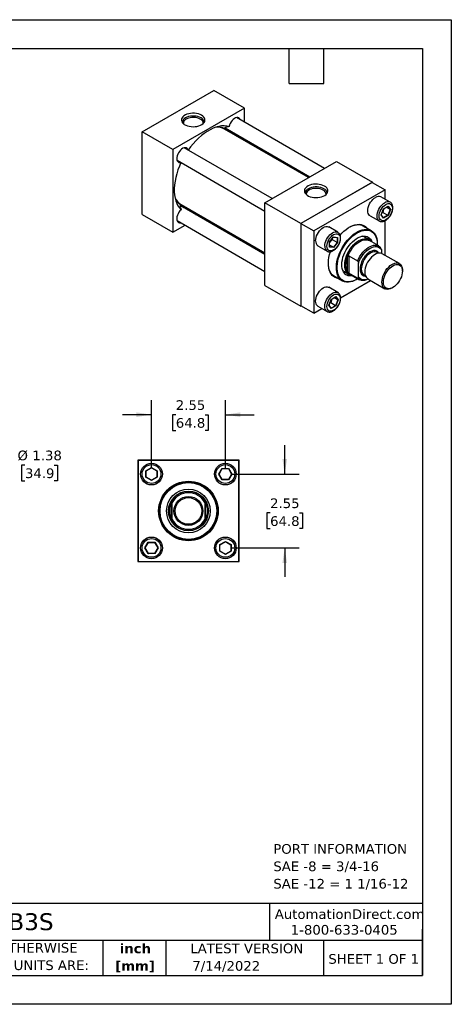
# Model space of a CAD drawing. Header units: inches. Extents: x 0 to 44, y 0 to 34.
# Tile 3 of 3: x 29.1 to 44, y 0 to 34. Entities that reach past the tile are written whole.
import ezdxf

# ---------------------------------------------------------------- set-up
doc = ezdxf.new("R2010")
doc.units = ezdxf.units.IN
doc.header["$LTSCALE"] = 4
doc.header["$MEASUREMENT"] = 0
doc.linetypes.add('SLD-Solid', pattern=[0])
doc.layers.add('DIMENSIONS', color=140, linetype='SLD-Solid', lineweight=25)
doc.layers.add('TEXT', color=140, linetype='SLD-Solid', lineweight=25)
doc.styles.add('SLDTEXTSTYLE0', font='VERDANA.TTF')
doc.styles.add('SLDTEXTSTYLE1', font='VERDANAB.TTF')
doc.dimstyles.new('SLDDIMSTYLE1', dxfattribs={"dimtxt": 0.339844, "dimasz": 0.52, "dimexe": 0, "dimexo": 0.0625, "dimgap": 0.084961, "dimtad": 0, "dimtih": 1, "dimtoh": 1, "dimrnd": 1e-09, "dimzin": 12, "dimdsep": 46, "dimtxsty": 'SLDTEXTSTYLE0', "dimsah": 1, "dimcen": 0.09, "dimadec": 0, "dimazin": 3, "dimtfac": 1, "dimtofl": 0, "dimtmove": 0, "dimatfit": 3, "dimfxl": 0, "dimfrac": 2, "dimtolj": 1, "dimtzin": 12, "dimarcsym": 0})
doc.dimstyles.new('SLDDIMSTYLE2', dxfattribs={"dimtxt": 0.339844, "dimasz": 0.52, "dimexe": 0, "dimexo": 0.0625, "dimgap": 0.084961, "dimtad": 0, "dimtih": 1, "dimtoh": 1, "dimrnd": 1e-09, "dimzin": 12, "dimdsep": 46, "dimtxsty": 'SLDTEXTSTYLE0', "dimsah": 1, "dimcen": 0.09, "dimadec": 0, "dimazin": 3, "dimtfac": 1, "dimtmove": 0, "dimatfit": 0, "dimfxl": 0, "dimfrac": 2, "dimtolj": 1, "dimtzin": 12, "dimarcsym": 0})

# ---------------------------------------------------------------- blocks, each defined once
blk = doc.blocks.new('SW_NOTE_0')
at = {"layer": 'TEXT', "color": 0, "char_height": 0.33333, "attachment_point": 1, "style": 'SLDTEXTSTYLE0'}
for s, insert in [('PORT INFORMATION', (0, 0.423)), ('SAE -8 = 3/4-16', (0, -0.179)), ('SAE -12 = 1 1/16-12', (0, -0.78))]:
    blk.add_mtext(s, dxfattribs=dict(at, insert=insert))
blk = doc.blocks.new('SW_NOTE_0_1')
at = {"layer": 'TEXT', "color": 0, "char_height": 0.3333, "attachment_point": 2, "style": 'SLDTEXTSTYLE1'}
for s, insert in [('inch', (0.5, 0.423)), ('[mm]', (0.489, -0.179))]:
    blk.add_mtext(s, dxfattribs=dict(at, insert=insert))
blk = doc.blocks.new('SW_NOTE_0_2')
at = {"layer": 'TEXT', "color": 0, "char_height": 0.33333, "attachment_point": 1, "style": 'SLDTEXTSTYLE0'}
for s, insert in [('UNLESS OTHERWISE ', (0, 0.423)), ('SPECIFIED UNITS ARE:', (0, -0.179))]:
    blk.add_mtext(s, dxfattribs=dict(at, insert=insert))
blk = doc.blocks.new('_D_4')
at = {"layer": 'DIMENSIONS'}
for p, q in [((28.793, 18.622), (27.793, 18.622)), ((27.793, 18.622), (27.793, 17.723)), ((29.278, 18.622), (29.164, 18.622)), ((29.164, 18.622), (29.164, 18.082)), ((30.288, 18.622), (30.402, 18.622)), ((30.402, 18.622), (30.402, 18.082)), ((29.164, 18.082), (29.278, 18.082)), ((30.402, 18.082), (30.288, 18.082)), ((22.837, 17.723), (24.186, 17.723)), ((24.426, 17.723), (25.761, 17.723)), ((26.001, 17.723), (28.293, 17.723)), ((27.793, 17.723), (27.793, 16.348)), ((22.837, 16.348), (25.761, 16.348)), ((26.001, 16.348), (28.293, 16.348))]:
    blk.add_line(p, q, dxfattribs=at)
for points in [[(27.793, 17.723), (27.713, 17.203), (27.873, 17.203)], [(27.793, 16.348), (27.873, 16.868), (27.713, 16.868)]]:
    blk.add_solid(points, dxfattribs=at)
at = {"layer": 'DIMENSIONS', "char_height": 0.3333, "attachment_point": 1, "style": 'SLDTEXTSTYLE0'}
for s, insert in [('%%c', (29.021, 19.121)), ('1.38', (29.534, 19.121)), ('34.9', (29.278, 18.505))]:
    blk.add_mtext(s, dxfattribs=dict(at, insert=insert))
blk = doc.blocks.new('_D_6')
at = {"layer": 'DIMENSIONS'}
for p, q in [((33.648, 18.511), (33.648, 20.861)), ((36.198, 18.511), (36.198, 20.861)), ((33.648, 20.361), (32.648, 20.361)), ((34.486, 20.361), (34.372, 20.361)), ((34.372, 20.361), (34.372, 19.82)), ((35.496, 20.361), (35.61, 20.361)), ((35.61, 20.361), (35.61, 19.82)), ((36.198, 20.361), (37.198, 20.361)), ((34.372, 19.82), (34.486, 19.82)), ((35.61, 19.82), (35.496, 19.82))]:
    blk.add_line(p, q, dxfattribs=at)
for points in [[(33.648, 20.361), (33.128, 20.441), (33.128, 20.281)], [(36.198, 20.361), (36.718, 20.281), (36.718, 20.441)]]:
    blk.add_solid(points, dxfattribs=at)
at = {"layer": 'DIMENSIONS', "char_height": 0.3333, "attachment_point": 1, "style": 'SLDTEXTSTYLE0'}
for s, insert in [('2.55', (34.486, 20.86)), ('64.8', (34.486, 20.244))]:
    blk.add_mtext(s, dxfattribs=dict(at, insert=insert))
blk = doc.blocks.new('_D_7')
at = {"layer": 'DIMENSIONS'}
for p, q in [((38.248, 18.311), (38.248, 19.311)), ((36.398, 18.311), (38.748, 18.311)), ((37.743, 16.97), (37.629, 16.97)), ((37.629, 16.97), (37.629, 16.429)), ((38.753, 16.97), (38.867, 16.97)), ((38.867, 16.97), (38.867, 16.429)), ((37.629, 16.429), (37.743, 16.429)), ((38.867, 16.429), (38.753, 16.429)), ((36.398, 15.761), (38.748, 15.761)), ((38.248, 15.761), (38.248, 14.761))]:
    blk.add_line(p, q, dxfattribs=at)
for points in [[(38.248, 18.311), (38.328, 18.831), (38.168, 18.831)], [(38.248, 15.761), (38.168, 15.241), (38.328, 15.241)]]:
    blk.add_solid(points, dxfattribs=at)
at = {"layer": 'DIMENSIONS', "char_height": 0.3333, "attachment_point": 1, "style": 'SLDTEXTSTYLE0'}
for s, insert in [('2.55', (37.743, 17.469)), ('64.8', (37.743, 16.853))]:
    blk.add_mtext(s, dxfattribs=dict(at, insert=insert))

msp = doc.modelspace()

# ---------------------------------------------------------------- linework, layer by layer
at = {"color": 7, "linetype": 'SLD-Solid'}
for p, q in [((0, 34), (44, 34)), ((44, 34), (44, 0)), ((44, 0), (0, 0))]:
    msp.add_line(p, q, dxfattribs=at)
for p, q in [((33.322, 30.13), (35.797, 31.559)), ((36.858, 30.946), (35.797, 31.559)), ((36.858, 30.946), (34.383, 29.518)), ((36.858, 30.459), (36.858, 30.946)), ((39.618, 28.866), (36.583, 30.618)), ((36.186, 30.27), (39.118, 28.577)), ((33.322, 27.272), (33.322, 30.13)), ((34.383, 29.518), (33.322, 30.13)), ((39.065, 28.547), (36.172, 30.217)), ((36.858, 29.821), (36.858, 29.882)), ((34.383, 29.518), (34.383, 26.66)), ((37.815, 27.825), (34.779, 29.577)), ((34.529, 29.144), (37.565, 27.392)), ((37.565, 27.681), (40.04, 29.109)), ((40.04, 29.109), (41.277, 28.395)), ((41.277, 28.395), (38.803, 26.966)), ((41.27, 28.383), (38.81, 26.962)), ((41.27, 28.383), (41.712, 28.128)), ((41.277, 28.379), (41.277, 28.395)), ((41.712, 28.128), (39.252, 26.707)), ((41.889, 27.699), (41.571, 27.883)), ((41.712, 27.801), (41.712, 28.128)), ((37.565, 25.887), (34.633, 27.58)), ((34.672, 27.619), (37.565, 25.948)), ((37.565, 24.823), (37.565, 27.681)), ((38.803, 26.966), (37.565, 27.681)), ((41.657, 27.468), (41.817, 27.56)), ((41.658, 27.465), (41.813, 27.555)), ((41.809, 27.553), (41.885, 27.446)), ((41.817, 27.56), (41.897, 27.446)), ((41.884, 27.702), (41.889, 27.699)), ((33.322, 27.272), (34.383, 26.66)), ((35.305, 27.192), (35.358, 27.223)), ((41.196, 27.233), (41.514, 27.05)), ((41.577, 27.262), (41.657, 27.468)), ((41.657, 27.148), (41.577, 27.262)), ((41.58, 27.265), (41.658, 27.465)), ((41.657, 27.158), (41.581, 27.266)), ((41.64, 27.345), (41.606, 27.33)), ((41.64, 27.345), (41.808, 27.248)), ((41.808, 27.248), (41.655, 27.16)), ((41.817, 27.241), (41.657, 27.148)), ((41.885, 27.446), (41.754, 27.521)), ((41.885, 27.446), (41.808, 27.248)), ((41.897, 27.446), (41.817, 27.241)), ((34.383, 26.66), (34.805, 26.903)), ((34.529, 27.062), (37.565, 25.31)), ((38.803, 26.966), (38.803, 24.108)), ((38.81, 26.962), (38.81, 24.121)), ((38.81, 26.962), (39.252, 26.707)), ((41.238, 26.714), (40.904, 26.907)), ((41.52, 27.047), (41.514, 27.05)), ((41.712, 25.864), (41.712, 27.058)), ((39.252, 26.707), (39.252, 23.866)), ((40.086, 26.658), (39.768, 26.842)), ((41.149, 26.406), (40.94, 26.526)), ((39.393, 26.192), (39.711, 26.009)), ((39.796, 26.326), (39.934, 26.497)), ((39.796, 26.141), (39.796, 26.326)), ((39.798, 26.326), (39.933, 26.494)), ((39.798, 26.147), (39.798, 26.326)), ((39.928, 26.14), (39.798, 26.215)), ((39.889, 26.439), (39.893, 26.401)), ((40.061, 26.304), (39.893, 26.401)), ((40.061, 26.304), (39.928, 26.14)), ((39.932, 26.492), (40.063, 26.481)), ((39.934, 26.497), (40.072, 26.485)), ((40.072, 26.301), (39.934, 26.129)), ((40.061, 26.481), (40.061, 26.304)), ((40.072, 26.485), (40.072, 26.301)), ((41.497, 26.186), (41.172, 26.374)), ((41.445, 26.24), (41.445, 26.257)), ((39.934, 26.129), (39.796, 26.141)), ((39.928, 26.14), (39.798, 26.151)), ((40.46, 25.849), (40.764, 25.674)), ((40.46, 25.849), (40.46, 25.25)), ((41.485, 25.939), (41.437, 25.966)), ((41.587, 26.053), (41.587, 25.932)), ((42.207, 25.578), (41.616, 25.919)), ((40.416, 25.294), (40.416, 25.806)), ((40.792, 25.123), (40.792, 25.594)), ((39.905, 25.176), (40.238, 24.983)), ((40.252, 25.335), (40.461, 25.215)), ((40.764, 25.075), (40.46, 25.25)), ((40.5, 25.211), (40.826, 25.023)), ((40.986, 25.184), (41.033, 25.157)), ((40.986, 25.184), (40.989, 25.183)), ((42.311, 25.317), (42.311, 25.349)), ((37.565, 24.823), (38.803, 24.108)), ((40.178, 24.4), (41.213, 24.998)), ((40.738, 25.033), (40.752, 25.041)), ((41.116, 25.053), (41.707, 24.712)), ((40.086, 24.576), (39.768, 24.76)), ((40.081, 24.579), (40.086, 24.576)), ((41.957, 24.737), (41.985, 24.753)), ((39.774, 24.139), (39.854, 24.344)), ((39.777, 24.142), (39.855, 24.342)), ((39.853, 24.035), (39.778, 24.143)), ((39.837, 24.222), (39.803, 24.207)), ((40.005, 24.125), (39.837, 24.222)), ((39.854, 24.344), (40.014, 24.437)), ((39.855, 24.342), (40.01, 24.432)), ((40.081, 24.323), (39.951, 24.398)), ((40.081, 24.323), (40.005, 24.125)), ((40.006, 24.43), (40.081, 24.323)), ((40.014, 24.437), (40.094, 24.323)), ((40.094, 24.323), (40.014, 24.117)), ((38.803, 24.108), (38.817, 24.117)), ((39.252, 23.866), (38.81, 24.121)), ((39.252, 23.866), (39.534, 24.029)), ((39.393, 24.11), (39.711, 23.927)), ((39.716, 23.924), (39.711, 23.927)), ((39.854, 24.025), (39.774, 24.139)), ((40.005, 24.125), (39.852, 24.037)), ((40.014, 24.117), (39.854, 24.025)), ((33.173, 18.786), (33.173, 15.286)), ((36.673, 18.786), (33.173, 18.786)), ((33.183, 18.776), (33.183, 15.296)), ((36.663, 18.776), (33.183, 18.776)), ((36.663, 15.296), (36.663, 18.776)), ((36.673, 15.286), (36.673, 18.786)), ((33.452, 18.424), (33.648, 18.537)), ((33.452, 18.198), (33.452, 18.424)), ((33.452, 18.424), (33.46, 18.419)), ((33.46, 18.419), (33.648, 18.527)), ((33.46, 18.202), (33.46, 18.419)), ((33.648, 18.537), (33.843, 18.424)), ((33.648, 18.537), (33.648, 18.527)), ((33.648, 18.527), (33.835, 18.419)), ((33.835, 18.419), (33.843, 18.424)), ((33.835, 18.419), (33.835, 18.202)), ((33.843, 18.424), (33.843, 18.198)), ((35.972, 18.311), (36.085, 18.506)), ((35.981, 18.311), (36.09, 18.498)), ((36.085, 18.506), (36.311, 18.506)), ((36.085, 18.506), (36.09, 18.498)), ((36.09, 18.498), (36.306, 18.498)), ((36.311, 18.506), (36.306, 18.498)), ((36.306, 18.498), (36.415, 18.311)), ((36.311, 18.506), (36.424, 18.311)), ((33.452, 18.198), (33.46, 18.202)), ((33.648, 18.085), (33.452, 18.198)), ((33.648, 18.094), (33.46, 18.202)), ((33.835, 18.202), (33.648, 18.094)), ((33.843, 18.198), (33.648, 18.085)), ((33.648, 18.085), (33.648, 18.094)), ((33.843, 18.198), (33.835, 18.202)), ((36.085, 18.115), (35.972, 18.311)), ((35.972, 18.311), (35.981, 18.311)), ((36.09, 18.123), (35.981, 18.311)), ((36.085, 18.115), (36.09, 18.123)), ((36.311, 18.115), (36.085, 18.115)), ((36.306, 18.123), (36.09, 18.123)), ((36.415, 18.311), (36.306, 18.123)), ((36.306, 18.123), (36.311, 18.115)), ((36.424, 18.311), (36.311, 18.115)), ((36.424, 18.311), (36.415, 18.311)), ((34.329, 16.722), (34.329, 17.349)), ((35.517, 17.349), (35.517, 16.722)), ((34.36, 16.747), (34.36, 17.324)), ((35.485, 17.324), (35.485, 16.747)), ((36.002, 15.874), (36.198, 15.987)), ((36.198, 15.987), (36.393, 15.874)), ((36.198, 15.987), (36.198, 15.977)), ((33.422, 15.761), (33.535, 15.956)), ((33.535, 15.565), (33.422, 15.761)), ((33.422, 15.761), (33.431, 15.761)), ((33.431, 15.761), (33.54, 15.948)), ((33.54, 15.573), (33.431, 15.761)), ((33.535, 15.956), (33.761, 15.956)), ((33.54, 15.948), (33.535, 15.956)), ((33.54, 15.948), (33.756, 15.948)), ((33.761, 15.956), (33.756, 15.948)), ((33.756, 15.948), (33.865, 15.761)), ((33.865, 15.761), (33.756, 15.573)), ((33.761, 15.956), (33.874, 15.761)), ((33.874, 15.761), (33.761, 15.565)), ((33.874, 15.761), (33.865, 15.761)), ((36.002, 15.648), (36.002, 15.874)), ((36.002, 15.874), (36.01, 15.869)), ((36.01, 15.652), (36.002, 15.648)), ((36.198, 15.535), (36.002, 15.648)), ((36.01, 15.869), (36.198, 15.977)), ((36.01, 15.652), (36.01, 15.869)), ((36.198, 15.544), (36.01, 15.652)), ((36.198, 15.977), (36.385, 15.869)), ((36.385, 15.652), (36.198, 15.544)), ((36.393, 15.648), (36.198, 15.535)), ((36.393, 15.874), (36.385, 15.869)), ((36.385, 15.869), (36.385, 15.652)), ((36.393, 15.648), (36.385, 15.652)), ((36.393, 15.874), (36.393, 15.648)), ((33.535, 15.565), (33.54, 15.573)), ((33.761, 15.565), (33.535, 15.565)), ((33.756, 15.573), (33.54, 15.573)), ((33.761, 15.565), (33.756, 15.573)), ((36.198, 15.535), (36.198, 15.544)), ((33.173, 15.286), (36.673, 15.286)), ((33.183, 15.296), (36.663, 15.296))]:
    msp.add_line(p, q)
at = {"flags": 128}
for points in [[(35.377, 30.704), (35.324, 30.729), (35.265, 30.749), (35.201, 30.763), (35.133, 30.771), (35.064, 30.772), (34.996, 30.766), (34.931, 30.754), (34.87, 30.735), (34.816, 30.711), (34.769, 30.681), (34.732, 30.648), (34.705, 30.611), (34.689, 30.573), (34.685, 30.533), (34.692, 30.494), (34.711, 30.456), (34.74, 30.42), (34.78, 30.387), (34.829, 30.359), (34.885, 30.336), (34.947, 30.319), (35.013, 30.308), (35.082, 30.304), (35.15, 30.307), (35.217, 30.316), (35.28, 30.331), (35.338, 30.353), (35.389, 30.38), (35.431, 30.411), (35.463, 30.446), (35.485, 30.484), (35.495, 30.523), (35.493, 30.563), (35.48, 30.602), (35.456, 30.639), (35.421, 30.673), (35.377, 30.704)], [(35.358, 30.611), (35.307, 30.636), (35.25, 30.655), (35.188, 30.668), (35.123, 30.674), (35.057, 30.674), (34.992, 30.668), (34.93, 30.655), (34.873, 30.636), (34.822, 30.611), (34.78, 30.582), (34.747, 30.549), (34.724, 30.513), (34.713, 30.476), (34.711, 30.454)], [(35.333, 30.568), (35.284, 30.592), (35.229, 30.61), (35.169, 30.621), (35.106, 30.626), (35.043, 30.625), (34.981, 30.616), (34.923, 30.601), (34.871, 30.581), (34.826, 30.555), (34.79, 30.525), (34.764, 30.491), (34.75, 30.455), (34.747, 30.419), (34.747, 30.413)], [(36.711, 30.544), (36.708, 30.554), (36.689, 30.586), (36.663, 30.608), (36.63, 30.62), (36.593, 30.62), (36.553, 30.609), (36.511, 30.588), (36.47, 30.556), (36.431, 30.516), (36.396, 30.47), (36.367, 30.419), (36.344, 30.365), (36.33, 30.311)], [(36.33, 30.311), (36.246, 30.329), (36.158, 30.335), (36.065, 30.33), (35.97, 30.315), (35.872, 30.288), (35.772, 30.25), (35.671, 30.202), (35.57, 30.143), (35.469, 30.075), (35.369, 29.997), (35.271, 29.911), (35.176, 29.817), (35.083, 29.715), (34.995, 29.607), (34.916, 29.499)], [(36.747, 29.885), (36.721, 29.952), (36.715, 29.965)], [(34.908, 29.503), (34.897, 29.529), (34.874, 29.557), (34.845, 29.574), (34.81, 29.58), (34.771, 29.575), (34.73, 29.559), (34.688, 29.533), (34.648, 29.497), (34.611, 29.454), (34.578, 29.405), (34.552, 29.352), (34.533, 29.298), (34.522, 29.246), (34.52, 29.196), (34.527, 29.153), (34.542, 29.117), (34.565, 29.089), (34.595, 29.073), (34.63, 29.067), (34.658, 29.07)], [(34.666, 29.066), (34.612, 28.943), (34.562, 28.812), (34.52, 28.682), (34.486, 28.552), (34.461, 28.424), (34.443, 28.299), (34.435, 28.177), (34.435, 28.06), (34.443, 27.949), (34.461, 27.843), (34.486, 27.745), (34.52, 27.654), (34.562, 27.572), (34.612, 27.499), (34.669, 27.435)], [(39.62, 28.254), (39.567, 28.28), (39.508, 28.3), (39.443, 28.314), (39.376, 28.322), (39.307, 28.322), (39.239, 28.317), (39.174, 28.304), (39.113, 28.286), (39.059, 28.261), (39.012, 28.232), (38.975, 28.199), (38.948, 28.162), (38.932, 28.124), (38.928, 28.084), (38.935, 28.044), (38.954, 28.006), (38.983, 27.97), (39.023, 27.938), (39.072, 27.91), (39.128, 27.887), (39.19, 27.87), (39.256, 27.859), (39.324, 27.855), (39.393, 27.857), (39.46, 27.867), (39.523, 27.882), (39.581, 27.904), (39.632, 27.931), (39.674, 27.962), (39.706, 27.997), (39.727, 28.035), (39.738, 28.074), (39.736, 28.114), (39.723, 28.153), (39.699, 28.19), (39.664, 28.224), (39.62, 28.254)], [(39.601, 28.162), (39.55, 28.186), (39.493, 28.205), (39.431, 28.218), (39.366, 28.225), (39.3, 28.225), (39.235, 28.218), (39.173, 28.205), (39.116, 28.186), (39.065, 28.162), (39.023, 28.133), (38.99, 28.1), (38.967, 28.064), (38.956, 28.026), (38.954, 28.005)], [(39.576, 28.119), (39.527, 28.142), (39.472, 28.16), (39.412, 28.172), (39.349, 28.177), (39.285, 28.175), (39.224, 28.167), (39.166, 28.152), (39.113, 28.131), (39.068, 28.105), (39.033, 28.075), (39.007, 28.042), (38.992, 28.006), (38.99, 27.97), (38.99, 27.964)], [(41.196, 27.233), (41.18, 27.244), (41.154, 27.272), (41.134, 27.31), (41.122, 27.354), (41.118, 27.405), (41.122, 27.461), (41.134, 27.519), (41.154, 27.579), (41.18, 27.638), (41.213, 27.694), (41.251, 27.747), (41.293, 27.794), (41.338, 27.833), (41.384, 27.864)], [(41.514, 27.05), (41.499, 27.06), (41.472, 27.089), (41.453, 27.126), (41.441, 27.171), (41.437, 27.221), (41.441, 27.277), (41.453, 27.335), (41.472, 27.395), (41.499, 27.454), (41.531, 27.511), (41.569, 27.563), (41.611, 27.61), (41.656, 27.649), (41.702, 27.681)], [(34.669, 27.435), (34.63, 27.395), (34.595, 27.349), (34.565, 27.298), (34.542, 27.245), (34.527, 27.191), (34.52, 27.14), (34.522, 27.093), (34.533, 27.052), (34.552, 27.02), (34.578, 26.998), (34.611, 26.986), (34.648, 26.986), (34.658, 26.988)], [(35.162, 27.274), (35.176, 27.276), (35.247, 27.287)], [(40.161, 26.564), (40.217, 26.625), (40.291, 26.696), (40.366, 26.758), (40.443, 26.812), (40.521, 26.857), (40.598, 26.892), (40.673, 26.916), (40.747, 26.931), (40.817, 26.934), (40.884, 26.928), (40.946, 26.91), (41.003, 26.882), (41.053, 26.845), (41.098, 26.797), (41.101, 26.793)], [(40.475, 26.831), (40.506, 26.848), (40.581, 26.882), (40.655, 26.907), (40.727, 26.921), (40.796, 26.924), (40.862, 26.918), (40.923, 26.901), (40.978, 26.873), (41.028, 26.836), (41.031, 26.834)], [(39.315, 26.364), (39.319, 26.42), (39.331, 26.478), (39.351, 26.538), (39.377, 26.597), (39.41, 26.653), (39.448, 26.706), (39.49, 26.753), (39.534, 26.792), (39.58, 26.823), (39.626, 26.845), (39.671, 26.857), (39.713, 26.859), (39.751, 26.85), (39.768, 26.842)], [(39.633, 26.18), (39.637, 26.236), (39.649, 26.294), (39.669, 26.354), (39.696, 26.413), (39.728, 26.47), (39.766, 26.522), (39.808, 26.569), (39.853, 26.609), (39.899, 26.64), (39.945, 26.662), (39.989, 26.674), (40.031, 26.675), (40.069, 26.666), (40.087, 26.658)], [(40.738, 25.033), (40.663, 24.994), (40.589, 24.965), (40.516, 24.946), (40.446, 24.937), (40.379, 24.939), (40.316, 24.95), (40.259, 24.972), (40.206, 25.004), (40.16, 25.046), (40.12, 25.096), (40.087, 25.156), (40.061, 25.223), (40.043, 25.297), (40.033, 25.377), (40.031, 25.463), (40.037, 25.553), (40.051, 25.646), (40.073, 25.742), (40.102, 25.839), (40.139, 25.936), (40.182, 26.032), (40.232, 26.126), (40.287, 26.217), (40.347, 26.303), (40.412, 26.385), (40.481, 26.46), (40.552, 26.529), (40.626, 26.59), (40.7, 26.642), (40.776, 26.686), (40.85, 26.719), (40.924, 26.744), (40.995, 26.757), (41.064, 26.761), (41.129, 26.754), (41.189, 26.738), (41.244, 26.71), (41.294, 26.674), (41.337, 26.628), (41.374, 26.573), (41.403, 26.509), (41.425, 26.439), (41.438, 26.362), (41.444, 26.278), (41.445, 26.257)], [(40.773, 25.053), (40.752, 25.041), (40.677, 25.002), (40.603, 24.974), (40.531, 24.955), (40.461, 24.947), (40.395, 24.949), (40.333, 24.962), (40.276, 24.985), (40.224, 25.018), (40.179, 25.061), (40.14, 25.113), (40.109, 25.173), (40.085, 25.241), (40.069, 25.317), (40.061, 25.398), (40.061, 25.485), (40.069, 25.575), (40.085, 25.669), (40.109, 25.765), (40.14, 25.862), (40.179, 25.959), (40.224, 26.054), (40.276, 26.146), (40.333, 26.235), (40.395, 26.32), (40.461, 26.399), (40.531, 26.471), (40.603, 26.536), (40.677, 26.593), (40.752, 26.64)], [(40.589, 25.159), (40.559, 25.154), (40.5, 25.152), (40.444, 25.159), (40.392, 25.177), (40.347, 25.206), (40.307, 25.243), (40.274, 25.29), (40.249, 25.345), (40.231, 25.408), (40.221, 25.477), (40.219, 25.552), (40.225, 25.631), (40.239, 25.713), (40.26, 25.797), (40.29, 25.882), (40.326, 25.966), (40.369, 26.049), (40.417, 26.128), (40.471, 26.203), (40.529, 26.272), (40.59, 26.335), (40.654, 26.39), (40.719, 26.437), (40.785, 26.475), (40.85, 26.503), (40.914, 26.522), (40.975, 26.53), (41.033, 26.527), (41.087, 26.514), (41.135, 26.491), (41.178, 26.458), (41.214, 26.416), (41.244, 26.365), (41.26, 26.323)], [(40.752, 26.64), (40.827, 26.679), (40.901, 26.708), (40.973, 26.726), (41.043, 26.734), (41.109, 26.732), (41.171, 26.719), (41.228, 26.696), (41.28, 26.663), (41.325, 26.62), (41.364, 26.569), (41.396, 26.508), (41.419, 26.44), (41.436, 26.365), (41.444, 26.283), (41.444, 26.216)], [(40.319, 25.53), (40.323, 25.605), (40.335, 25.684), (40.356, 25.766), (40.384, 25.848), (40.419, 25.929), (40.461, 26.009), (40.509, 26.085), (40.562, 26.156), (40.619, 26.221), (40.679, 26.28), (40.741, 26.33), (40.805, 26.372), (40.868, 26.403), (40.931, 26.425), (40.991, 26.436), (41.048, 26.437), (41.101, 26.426), (41.149, 26.406), (41.19, 26.375), (41.214, 26.349)], [(40.416, 25.806), (40.45, 25.889), (40.491, 25.97), (40.538, 26.047), (40.591, 26.12), (40.648, 26.187), (40.709, 26.247), (40.772, 26.299), (40.836, 26.341), (40.9, 26.373), (40.963, 26.394), (41.024, 26.404), (41.081, 26.403), (41.134, 26.391), (41.172, 26.374)], [(40.764, 25.674), (40.802, 25.754), (40.846, 25.831), (40.895, 25.904), (40.949, 25.972), (41.007, 26.034), (41.068, 26.088), (41.13, 26.133), (41.193, 26.169), (41.255, 26.196), (41.316, 26.212), (41.374, 26.217), (41.428, 26.212), (41.478, 26.196), (41.522, 26.17), (41.559, 26.133)], [(41.153, 26.403), (41.152, 26.414), (41.141, 26.471)], [(40.101, 25.062), (40.049, 25.073), (39.989, 25.096), (39.935, 25.128), (39.887, 25.171), (39.846, 25.223), (39.813, 25.284), (39.786, 25.353), (39.768, 25.429), (39.758, 25.512), (39.756, 25.6), (39.762, 25.692), (39.776, 25.788), (39.799, 25.887), (39.829, 25.986), (39.83, 25.991)], [(40.792, 25.594), (40.823, 25.673), (40.862, 25.75), (40.906, 25.824), (40.956, 25.894), (41.011, 25.958), (41.068, 26.015), (41.128, 26.064), (41.189, 26.104), (41.251, 26.135), (41.311, 26.155), (41.368, 26.164), (41.423, 26.163), (41.472, 26.151), (41.517, 26.128), (41.556, 26.096), (41.587, 26.053)], [(41.437, 25.966), (41.413, 25.978), (41.371, 25.987), (41.325, 25.985), (41.275, 25.974), (41.224, 25.951), (41.173, 25.919), (41.123, 25.878), (41.075, 25.829), (41.03, 25.774), (40.99, 25.714), (40.956, 25.65), (40.929, 25.584), (40.909, 25.517), (40.896, 25.453), (40.892, 25.391)], [(41.616, 25.919), (41.601, 25.927), (41.558, 25.94), (41.511, 25.942), (41.46, 25.934), (41.407, 25.915), (41.353, 25.886), (41.299, 25.848), (41.247, 25.801), (41.197, 25.747), (41.152, 25.687), (41.111, 25.622), (41.077, 25.554), (41.049, 25.484), (41.029, 25.415), (41.017, 25.347), (41.013, 25.282)], [(40.032, 25.103), (39.985, 25.121), (39.932, 25.154), (39.885, 25.195), (39.845, 25.246), (39.812, 25.306), (39.786, 25.374), (39.768, 25.448), (39.758, 25.529), (39.755, 25.585)], [(40.543, 25.186), (40.509, 25.194), (40.461, 25.215), (40.419, 25.246), (40.384, 25.287), (40.356, 25.336), (40.335, 25.394), (40.323, 25.459), (40.319, 25.53)], [(40.416, 25.294), (40.392, 25.341), (40.375, 25.394), (40.365, 25.454), (40.361, 25.518), (40.365, 25.587), (40.375, 25.658), (40.392, 25.732), (40.416, 25.806)], [(41.604, 24.941), (41.608, 25.006), (41.62, 25.074), (41.64, 25.143), (41.668, 25.213), (41.702, 25.281), (41.743, 25.346), (41.788, 25.406), (41.838, 25.46), (41.89, 25.507), (41.944, 25.545), (41.998, 25.574), (42.051, 25.593), (42.102, 25.601), (42.149, 25.599), (42.192, 25.586), (42.23, 25.562), (42.261, 25.529), (42.285, 25.487), (42.301, 25.437), (42.31, 25.38), (42.311, 25.349)], [(41.659, 24.941), (41.663, 25.002), (41.675, 25.066), (41.695, 25.132), (41.721, 25.198), (41.755, 25.262), (41.794, 25.323), (41.837, 25.379), (41.884, 25.429), (41.934, 25.471), (41.985, 25.505), (42.036, 25.53), (42.086, 25.545), (42.133, 25.549), (42.176, 25.544), (42.215, 25.528), (42.248, 25.502), (42.275, 25.467), (42.295, 25.424), (42.307, 25.374), (42.311, 25.317), (42.307, 25.256), (42.295, 25.192), (42.275, 25.126), (42.248, 25.06), (42.215, 24.996), (42.176, 24.935), (42.133, 24.879), (42.086, 24.829), (42.036, 24.787), (41.985, 24.753), (41.934, 24.728), (41.884, 24.713), (41.837, 24.708), (41.794, 24.714), (41.755, 24.73), (41.721, 24.756), (41.695, 24.791), (41.675, 24.834), (41.663, 24.884), (41.659, 24.941)], [(40.401, 25.188), (40.403, 25.189), (40.466, 25.212)], [(41.136, 25.042), (41.13, 25.039), (41.068, 25.013), (41.007, 24.997), (40.949, 24.991), (40.895, 24.997), (40.846, 25.013), (40.802, 25.039), (40.764, 25.075)], [(41.133, 25.044), (41.128, 25.042), (41.068, 25.021), (41.011, 25.012), (40.956, 25.013), (40.906, 25.025), (40.862, 25.048), (40.823, 25.081), (40.792, 25.123)], [(41.957, 24.737), (41.944, 24.729), (41.89, 24.705), (41.838, 24.692), (41.788, 24.689), (41.743, 24.697), (41.702, 24.715), (41.668, 24.743), (41.64, 24.781), (41.62, 24.827), (41.608, 24.881), (41.604, 24.941)], [(39.393, 24.11), (39.377, 24.121), (39.351, 24.149), (39.331, 24.186), (39.319, 24.231), (39.315, 24.282), (39.319, 24.337), (39.331, 24.396), (39.351, 24.456), (39.377, 24.515), (39.41, 24.571), (39.448, 24.624), (39.49, 24.67), (39.534, 24.71), (39.58, 24.741), (39.626, 24.763), (39.671, 24.775), (39.713, 24.777), (39.751, 24.768), (39.768, 24.76)], [(39.711, 23.927), (39.696, 23.937), (39.669, 23.966), (39.649, 24.003), (39.637, 24.047), (39.633, 24.098), (39.637, 24.154), (39.649, 24.212), (39.669, 24.272), (39.696, 24.331), (39.728, 24.388), (39.766, 24.44), (39.808, 24.487), (39.853, 24.526), (39.899, 24.558), (39.945, 24.579), (39.989, 24.591), (40.031, 24.593), (40.069, 24.584), (40.081, 24.579)]]:
    msp.add_lwpolyline(points, dxfattribs=at)
for centre, radius in [((33.648, 18.311), 0.375), ((36.198, 18.311), 0.375), ((34.923, 17.036), 1.028), ((34.923, 17.036), 1.008), ((34.923, 17.036), 1), ((34.923, 17.036), 0.98), ((34.923, 17.036), 0.755), ((34.923, 17.036), 0.688), ((34.923, 17.036), 0.688), ((34.923, 17.036), 0.5), ((34.923, 17.036), 0.461), ((33.648, 15.761), 0.375), ((36.198, 15.761), 0.375)]:
    msp.add_circle(centre, radius)
for centre, radius, start, end in [((35.28, 30.438), 0.189, 4.8631, 65.7342), ((35.267, 30.416), 0.166, 358.9362, 66.5116), ((35.899, 29.727), 0.56, 60.9415, 93.0868), ((35.913, 29.769), 0.533, 46.2135, 89.4261), ((36.223, 30.34), 0.104, 240.4215, 280.4922), ((39.51, 27.967), 0.166, 358.9362, 66.5116), ((39.523, 27.989), 0.189, 4.8631, 65.7342), ((41.493, 27.717), 0.184, 64.7809, 126.5296), ((34.957, 28.097), 0.557, 206.8271, 239.1554), ((34.93, 28.067), 0.533, 210.5798, 253.7913), ((34.588, 27.51), 0.108, 20.249, 59.0173), ((41.812, 27.531), 0.186, 67.0514, 126.3102), ((39.503, 26.346), 0.188, 174.3376, 234.3502), ((39.822, 26.162), 0.189, 174.4, 233.6265), ((40.908, 26.267), 0.309, 18.1023, 51.4926), ((40.462, 25.496), 0.313, 248.7347, 281.6811), ((40.62, 25.417), 0.238, 211.0069, 239.7095), ((41.115, 25.367), 0.224, 173.9352, 234.7526), ((41.258, 25.255), 0.246, 173.6866, 235.0012), ((34.923, 17.036), 0.671, 33.1044, 146.8956), ((34.923, 17.036), 0.671, 152.155, 207.845), ((34.923, 17.036), 0.632, 27.1458, 152.8542), ((34.923, 17.036), 0.671, 332.155, 27.845), ((34.923, 17.036), 0.632, 207.1458, 332.8542), ((34.923, 17.036), 0.671, 213.1044, 326.8956)]:
    msp.add_arc(centre, radius, start, end)
for centre, major_axis, ratio, start_param, end_param in [((41.811, 27.563), (0.00197, 0.00892), 0.697855, 3.709862, 4.495341), ((41.572, 27.265), (0.00862, 0.00105), 0.565702, 5.357412, 5.989383), ((41.652, 27.471), (0.00642, -0.0055), 0.218355, 0.076754, 0.708725), ((41.811, 27.244), (0.00642, -0.0055), 0.218355, 0.708725, 2.279522), ((41.891, 27.449), (0.00862, 0.00105), 0.565702, 3.786616, 5.357412), ((41.652, 27.152), (0.00197, 0.00892), 0.697855, 4.495341, 5.714916), ((39.79, 26.329), (0.00798, -0.00281), 0.218224, 5.57449, 6.206482), ((39.928, 26.501), (-0.0034, 0.00799), 0.565779, 3.435482, 4.067474), ((40.067, 26.304), (0.00798, -0.00281), 0.218224, 4.003694, 5.57449), ((40.067, 26.488), (0.00674, 0.00617), 0.697843, 3.709805, 4.929575), ((39.79, 26.144), (0.00674, 0.00617), 0.697843, 4.929575, 5.714973), ((39.928, 26.132), (-0.0034, 0.00799), 0.565779, 4.067474, 5.63827), ((39.769, 24.142), (0.00862, 0.00105), 0.565702, 5.357412, 5.989383), ((39.848, 24.348), (0.00642, -0.0055), 0.218355, 0.076754, 0.708725), ((40.008, 24.44), (0.00197, 0.00892), 0.697855, 3.709862, 4.495341), ((40.088, 24.326), (0.00862, 0.00105), 0.565702, 3.786616, 5.357412), ((39.848, 24.028), (0.00197, 0.00892), 0.697855, 4.495341, 5.714916), ((40.008, 24.121), (0.00642, -0.0055), 0.218355, 0.708725, 2.279522)]:
    msp.add_ellipse(centre, major_axis=major_axis, ratio=ratio, start_param=start_param, end_param=end_param)
for points, knots in [([(36.33, 30.311), (36.307, 30.307), (36.263, 30.299), (36.214, 30.284), (36.18, 30.269), (36.168, 30.253), (36.178, 30.238), (36.201, 30.225), (36.242, 30.211), (36.281, 30.201), (36.308, 30.197), (36.314, 30.196)], [0, 0, 0, 0, 0.174526, 0.348679, 0.481469, 0.615292, 0.695816, 0.776781, 0.851127, 0.971055, 1, 1, 1, 1]), ([(34.761, 27.506), (34.759, 27.508), (34.742, 27.53), (34.713, 27.56), (34.678, 27.59), (34.656, 27.603), (34.639, 27.603), (34.632, 27.589), (34.633, 27.563), (34.638, 27.537), (34.648, 27.496), (34.659, 27.463), (34.669, 27.435)], [0, 0, 0, 0, 0.01494, 0.148706, 0.229197, 0.310127, 0.384441, 0.504318, 0.61247, 0.720904, 0.77135, 1, 1, 1, 1]), ([(41.507, 27.221), (41.507, 27.292), (41.532, 27.373), (41.618, 27.523), (41.676, 27.584), (41.798, 27.655), (41.857, 27.66), (41.943, 27.611), (41.967, 27.557), (41.967, 27.487)], [0, 0, 0, 0, 0.25, 0.25, 0.5, 0.5, 0.75, 0.75, 1, 1, 1, 1]), ([(41.908, 27.256), (41.917, 27.274), (41.931, 27.3), (41.948, 27.339), (41.96, 27.373), (41.971, 27.412), (41.978, 27.453), (41.982, 27.495), (41.981, 27.536), (41.975, 27.575), (41.964, 27.612), (41.947, 27.645), (41.923, 27.674), (41.901, 27.694), (41.886, 27.7), (41.882, 27.702)], [0, 0, 0, 0, 0.107003, 0.150514, 0.222194, 0.295773, 0.373928, 0.454672, 0.537368, 0.62157, 0.706878, 0.793125, 0.880602, 0.970643, 1, 1, 1, 1]), ([(41.967, 27.487), (41.967, 27.416), (41.943, 27.335), (41.857, 27.186), (41.798, 27.124), (41.676, 27.053), (41.618, 27.048), (41.532, 27.097), (41.507, 27.151), (41.507, 27.221)], [0, 0, 0, 0, 0.25, 0.25, 0.5, 0.5, 0.75, 0.75, 1, 1, 1, 1]), ([(41.522, 27.047), (41.53, 27.043), (41.549, 27.033), (41.585, 27.027), (41.626, 27.028), (41.667, 27.038), (41.709, 27.055), (41.748, 27.078), (41.785, 27.106), (41.818, 27.136), (41.845, 27.166), (41.869, 27.197), (41.89, 27.226), (41.902, 27.246), (41.908, 27.256)], [0, 0, 0, 0, 0.067125, 0.162843, 0.260683, 0.359784, 0.458238, 0.554396, 0.646822, 0.732142, 0.808652, 0.870495, 0.942828, 1, 1, 1, 1]), ([(41.68, 27.478), (41.674, 27.467), (41.654, 27.426), (41.646, 27.379), (41.64, 27.345)], [0, 0, 0, 0, 0.2763003, 1, 1, 1, 1]), ([(39.934, 26.048), (39.873, 26.013), (39.815, 26.007), (39.728, 26.057), (39.704, 26.11), (39.704, 26.251), (39.728, 26.332), (39.815, 26.482), (39.873, 26.543), (39.934, 26.578)], [0, 0, 0, 0, 0.25, 0.25, 0.5, 0.5, 0.75, 0.75, 1, 1, 1, 1]), ([(39.934, 26.578), (39.995, 26.614), (40.053, 26.619), (40.14, 26.57), (40.164, 26.516), (40.164, 26.375), (40.14, 26.294), (40.053, 26.145), (39.995, 26.083), (39.934, 26.048)], [0, 0, 0, 0, 0.25, 0.25, 0.5, 0.5, 0.75, 0.75, 1, 1, 1, 1]), ([(40.104, 26.215), (40.114, 26.233), (40.128, 26.259), (40.145, 26.298), (40.157, 26.332), (40.168, 26.372), (40.175, 26.412), (40.179, 26.454), (40.178, 26.495), (40.172, 26.534), (40.161, 26.571), (40.144, 26.604), (40.12, 26.633), (40.101, 26.651), (40.088, 26.657), (40.088, 26.657)], [0, 0, 0, 0, 0.109426, 0.153922, 0.227226, 0.30247, 0.382395, 0.464967, 0.549535, 0.635645, 0.722883, 0.811084, 0.900542, 0.992621, 1, 1, 1, 1]), ([(39.709, 26.01), (39.72, 26.004), (39.743, 25.993), (39.782, 25.986), (39.822, 25.987), (39.864, 25.997), (39.906, 26.014), (39.945, 26.037), (39.982, 26.065), (40.015, 26.095), (40.042, 26.125), (40.066, 26.156), (40.087, 26.185), (40.099, 26.206), (40.104, 26.215)], [0, 0, 0, 0, 0.090359, 0.183693, 0.279096, 0.375729, 0.471731, 0.565494, 0.655618, 0.738813, 0.813418, 0.873721, 0.944252, 1, 1, 1, 1]), ([(39.893, 26.401), (39.879, 26.389), (39.849, 26.364), (39.815, 26.329), (39.802, 26.306), (39.798, 26.299)], [0, 0, 0, 0, 0.4066225, 0.8220659, 1, 1, 1, 1]), ([(40.416, 25.806), (40.418, 25.812), (40.421, 25.817), (40.426, 25.828), (40.429, 25.833), (40.437, 25.842), (40.441, 25.846), (40.448, 25.85), (40.45, 25.851), (40.455, 25.851), (40.458, 25.851), (40.46, 25.849)], [0, 0, 0, 0, 0.25, 0.25, 0.5, 0.5, 0.75, 0.75, 0.875, 0.875, 1, 1, 1, 1]), ([(41.495, 25.936), (41.489, 25.947), (41.473, 25.978), (41.432, 26.009), (41.378, 26.029), (41.317, 26.03), (41.253, 26.015), (41.189, 25.985), (41.126, 25.941), (41.062, 25.883), (41.001, 25.811), (40.946, 25.729), (40.902, 25.64), (40.87, 25.551), (40.851, 25.467), (40.849, 25.416), (40.848, 25.391)], [0, 0, 0, 0, 0.047259, 0.123975, 0.200691, 0.275813, 0.347936, 0.415983, 0.484031, 0.556154, 0.631276, 0.707992, 0.784708, 0.859829, 0.931953, 1, 1, 1, 1]), ([(40.46, 25.25), (40.458, 25.252), (40.455, 25.253), (40.45, 25.257), (40.448, 25.259), (40.443, 25.263), (40.441, 25.265), (40.437, 25.269), (40.435, 25.271), (40.429, 25.276), (40.426, 25.28), (40.421, 25.287), (40.418, 25.29), (40.416, 25.294)], [0, 0, 0, 0, 0.125, 0.125, 0.25, 0.25, 0.375, 0.375, 0.5, 0.5, 0.75, 0.75, 1, 1, 1, 1]), ([(40.848, 25.391), (40.849, 25.368), (40.851, 25.32), (40.87, 25.257), (40.902, 25.204), (40.947, 25.168), (40.993, 25.148), (41.027, 25.149), (41.04, 25.15)], [0, 0, 0, 0, 0.1641493, 0.338131, 0.5193459, 0.7044064, 0.8894669, 1, 1, 1, 1]), ([(39.704, 24.098), (39.704, 24.169), (39.728, 24.25), (39.815, 24.399), (39.873, 24.461), (39.995, 24.532), (40.053, 24.537), (40.14, 24.488), (40.164, 24.434), (40.164, 24.364)], [0, 0, 0, 0, 0.25, 0.25, 0.5, 0.5, 0.75, 0.75, 1, 1, 1, 1]), ([(40.104, 24.133), (40.114, 24.151), (40.128, 24.177), (40.145, 24.216), (40.157, 24.25), (40.168, 24.289), (40.175, 24.33), (40.179, 24.372), (40.178, 24.413), (40.172, 24.452), (40.161, 24.489), (40.144, 24.522), (40.12, 24.551), (40.098, 24.571), (40.083, 24.577), (40.079, 24.579)], [0, 0, 0, 0, 0.106849, 0.150296, 0.221874, 0.295346, 0.373388, 0.454015, 0.536592, 0.620673, 0.705857, 0.79198, 0.879331, 0.969241, 1, 1, 1, 1]), ([(40.164, 24.364), (40.164, 24.293), (40.14, 24.212), (40.053, 24.062), (39.995, 24.001), (39.873, 23.93), (39.815, 23.925), (39.728, 23.974), (39.704, 24.028), (39.704, 24.098)], [0, 0, 0, 0, 0.25, 0.25, 0.5, 0.5, 0.75, 0.75, 1, 1, 1, 1]), ([(39.877, 24.355), (39.871, 24.343), (39.851, 24.303), (39.843, 24.256), (39.837, 24.222)], [0, 0, 0, 0, 0.2763003, 1, 1, 1, 1]), ([(39.718, 23.924), (39.726, 23.92), (39.746, 23.91), (39.782, 23.904), (39.822, 23.905), (39.864, 23.915), (39.906, 23.932), (39.945, 23.955), (39.982, 23.983), (40.015, 24.013), (40.042, 24.043), (40.066, 24.073), (40.087, 24.103), (40.099, 24.123), (40.104, 24.133)], [0, 0, 0, 0, 0.068523, 0.164098, 0.261791, 0.360744, 0.45905, 0.555064, 0.647351, 0.732543, 0.808939, 0.870689, 0.942914, 1, 1, 1, 1]), ([(33.648, 17.986), (33.562, 17.986), (33.479, 18.02), (33.357, 18.142), (33.323, 18.225), (33.323, 18.397), (33.357, 18.48), (33.479, 18.601), (33.562, 18.636), (33.648, 18.636)], [0, 0, 0, 0, 0.25, 0.25, 0.5, 0.5, 0.75, 0.75, 1, 1, 1, 1]), ([(33.648, 18.636), (33.734, 18.636), (33.817, 18.601), (33.939, 18.48), (33.973, 18.397), (33.973, 18.225), (33.939, 18.142), (33.817, 18.02), (33.734, 17.986), (33.648, 17.986)], [0, 0, 0, 0, 0.25, 0.25, 0.5, 0.5, 0.75, 0.75, 1, 1, 1, 1]), ([(35.873, 18.311), (35.873, 18.397), (35.907, 18.48), (36.029, 18.601), (36.112, 18.636), (36.284, 18.636), (36.367, 18.601), (36.489, 18.48), (36.523, 18.397), (36.523, 18.311)], [0, 0, 0, 0, 0.25, 0.25, 0.5, 0.5, 0.75, 0.75, 1, 1, 1, 1]), ([(36.523, 18.311), (36.523, 18.225), (36.489, 18.142), (36.367, 18.02), (36.284, 17.986), (36.112, 17.986), (36.029, 18.02), (35.907, 18.142), (35.873, 18.225), (35.873, 18.311)], [0, 0, 0, 0, 0.25, 0.25, 0.5, 0.5, 0.75, 0.75, 1, 1, 1, 1]), ([(34.329, 17.349), (34.332, 17.355), (34.335, 17.36), (34.341, 17.371), (34.344, 17.376), (34.35, 17.387), (34.353, 17.391), (34.357, 17.397), (34.358, 17.399), (34.36, 17.402), (34.36, 17.402), (34.36, 17.402)], [0, 0, 0, 0, 0.25, 0.25, 0.5, 0.5, 0.75, 0.75, 0.875, 0.875, 1, 1, 1, 1]), ([(35.485, 17.402), (35.485, 17.402), (35.486, 17.402), (35.488, 17.399), (35.489, 17.397), (35.491, 17.393), (35.493, 17.391), (35.496, 17.386), (35.497, 17.384), (35.502, 17.376), (35.505, 17.371), (35.511, 17.36), (35.514, 17.355), (35.517, 17.349)], [0, 0, 0, 0, 0.125, 0.125, 0.25, 0.25, 0.375, 0.375, 0.5, 0.5, 0.75, 0.75, 1, 1, 1, 1]), ([(34.36, 16.669), (34.36, 16.669), (34.36, 16.67), (34.358, 16.672), (34.357, 16.674), (34.355, 16.678), (34.353, 16.68), (34.35, 16.685), (34.349, 16.687), (34.344, 16.695), (34.341, 16.7), (34.335, 16.711), (34.332, 16.717), (34.329, 16.722)], [0, 0, 0, 0, 0.125, 0.125, 0.25, 0.25, 0.375, 0.375, 0.5, 0.5, 0.75, 0.75, 1, 1, 1, 1]), ([(35.517, 16.722), (35.514, 16.717), (35.511, 16.711), (35.505, 16.7), (35.502, 16.695), (35.496, 16.685), (35.493, 16.68), (35.489, 16.674), (35.488, 16.672), (35.486, 16.67), (35.485, 16.669), (35.485, 16.669)], [0, 0, 0, 0, 0.25, 0.25, 0.5, 0.5, 0.75, 0.75, 0.875, 0.875, 1, 1, 1, 1]), ([(33.323, 15.761), (33.323, 15.847), (33.357, 15.93), (33.479, 16.051), (33.562, 16.086), (33.734, 16.086), (33.817, 16.051), (33.939, 15.93), (33.973, 15.847), (33.973, 15.761)], [0, 0, 0, 0, 0.25, 0.25, 0.5, 0.5, 0.75, 0.75, 1, 1, 1, 1]), ([(36.198, 15.436), (36.112, 15.436), (36.029, 15.47), (35.907, 15.592), (35.873, 15.675), (35.873, 15.847), (35.907, 15.93), (36.029, 16.051), (36.112, 16.086), (36.198, 16.086)], [0, 0, 0, 0, 0.25, 0.25, 0.5, 0.5, 0.75, 0.75, 1, 1, 1, 1]), ([(36.198, 16.086), (36.284, 16.086), (36.367, 16.051), (36.489, 15.93), (36.523, 15.847), (36.523, 15.675), (36.489, 15.592), (36.367, 15.47), (36.284, 15.436), (36.198, 15.436)], [0, 0, 0, 0, 0.25, 0.25, 0.5, 0.5, 0.75, 0.75, 1, 1, 1, 1]), ([(33.973, 15.761), (33.973, 15.675), (33.939, 15.592), (33.817, 15.47), (33.734, 15.436), (33.562, 15.436), (33.479, 15.47), (33.357, 15.592), (33.323, 15.675), (33.323, 15.761)], [0, 0, 0, 0, 0.25, 0.25, 0.5, 0.5, 0.75, 0.75, 1, 1, 1, 1])]:
    msp.add_open_spline(points, degree=3, knots=knots)
for points in [[(41.587, 26.053), (41.579, 26.08), (41.569, 26.107), (41.559, 26.133)], [(40.764, 25.674), (40.774, 25.647), (40.783, 25.621), (40.792, 25.594)], [(40.764, 25.075), (40.774, 25.09), (40.783, 25.106), (40.792, 25.123)], [(34.36, 17.402), (34.36, 17.377), (34.36, 17.351), (34.36, 17.324)], [(35.485, 17.324), (35.485, 17.351), (35.485, 17.377), (35.485, 17.402)], [(34.36, 16.669), (34.36, 16.695), (34.36, 16.721), (34.36, 16.747)], [(35.485, 16.747), (35.485, 16.721), (35.485, 16.695), (35.485, 16.669)]]:
    msp.add_open_spline(points, degree=3)
at = {"layer": 'TEXT'}
for p, q in [((1, 33), (43, 33)), ((38.4, 31.8), (38.4, 33)), ((39.6, 31.8), (39.6, 33)), ((43, 33), (43, 1)), ((38.4, 31.8), (39.6, 31.8)), ((43, 3.484), (1, 3.484)), ((37.728, 3.484), (37.728, 2.2)), ((43, 1), (43, 2.6)), ((43, 2.2), (1, 2.2)), ((31.972, 2.2), (31.972, 1)), ((34.144, 2.2), (34.144, 1)), ((39.582, 2.2), (39.582, 1)), ((1, 1), (43, 1))]:
    msp.add_line(p, q, dxfattribs=at)

# ---------------------------------------------------------------- block references
for name, p in [('SW_NOTE_0', (37.854, 5.111)), ('SW_NOTE_0_2', (26.395, 1.696)), ('SW_NOTE_0_1', (32.59, 1.673))]:
    msp.add_blockref(name, p, dxfattribs=at)

# ---------------------------------------------------------------- texts
at = {"layer": 'TEXT', "style": 'SLDTEXTSTYLE0'}
for s, insert, char_height, attachment_point in [('HP16250B3S', (25.072, 3.145), 0.5833, 1), ('AutomationDirect.com', (37.905, 3.281), 0.33333, 1), ('1-800-633-0405', (38.455, 2.74), 0.33333, 1), ('LATEST VERSION', (36.937, 2.098), 0.33333, 2), ('SHEET 1 OF 1', (39.755, 1.734), 0.33333, 1), ('7/14/2022', (35.057, 1.494), 0.3333, 1)]:
    msp.add_mtext(s, dxfattribs=dict(at, insert=insert, char_height=char_height, attachment_point=attachment_point))

# ---------------------------------------------------------------- dimensions: what is measured, and where the dimension line sits
at = {"layer": 'DIMENSIONS'}
dim = msp.add_linear_dim(base=(36.198, 20.361), p1=(33.648, 18.311), p2=(36.198, 18.311), dimstyle='SLDDIMSTYLE2', dxfattribs=at)
dim.commit()
dim.dimension.update_dxf_attribs({"geometry": '_D_6', "text_midpoint": (34.991, 20.361), "dimtype": 160})
dim = msp.add_linear_dim(base=(27.793066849, 16.348239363), p1=(22.636915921, 17.723239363), p2=(22.636915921, 16.348239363), angle=90, text='%%c<>', dimstyle='SLDDIMSTYLE1', dxfattribs=at)
dim.commit()
dim.dimension.update_dxf_attribs({"geometry": '_D_4', "text_midpoint": (27.793066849, 18.62191399), "dimtype": 160})
dim = msp.add_linear_dim(base=(38.248, 15.761), p1=(36.198, 18.311), p2=(36.198, 15.761), angle=90, dimstyle='SLDDIMSTYLE2', dxfattribs=at)
dim.commit()
dim.dimension.update_dxf_attribs({"geometry": '_D_7', "text_midpoint": (38.248, 16.97), "dimtype": 160})

doc.saveas('drawing.dxf')
